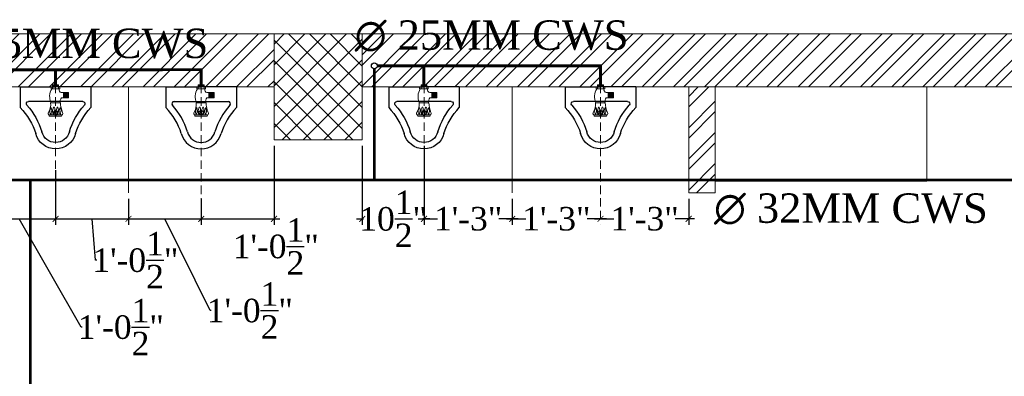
# Model space of a CAD drawing. Header units: inches. Extents: x 119662 to 158499, y 12149 to 20675.
# Tile 93 of 97: x 125330 to 125497, y 19610 to 19671. Entities that reach past the tile are written whole.
import ezdxf

# ---------------------------------------------------------------- set-up
doc = ezdxf.new("R2010")
doc.units = ezdxf.units.IN
doc.header["$MEASUREMENT"] = 0
doc.header["$PDMODE"] = 34
doc.linetypes.add('DASHED2', pattern=[0.375, 0.25, -0.125])
for name, color, linetype, lineweight in [('00-GRIDTEXT', 1, 'Continuous', 13), ('CENTER', 46, 'DASHED2', 9), ('KIT TEXT.', 5, 'Continuous', 5), ('PD_BRICK WALL_115', 134, 'Continuous', 30), ('PD_COLUMN', 2, 'Continuous', 60), ('PD_FIXTURE', 21, 'Continuous', 25), ('PD_HATCH', 45, 'Continuous', 9), ('PL. FICTURE', 4, 'Continuous', 25), ('PP-Domestic  Cold Water Supply', 5, 'Continuous', 25), ('PP-TEXT', 7, 'Continuous', 40), ('UAV', 140, 'Continuous', 5)]:
    doc.layers.add(name, color=color, linetype=linetype, lineweight=lineweight)
doc.layers.add('PD_025_TEXT', color=61, linetype='Continuous')
doc.layers.add('PP--DIM', color=7, linetype='Continuous')
doc.styles.add('ISO', font='isocp.shx', dxfattribs={"height": 250})
doc.styles.add('MtX_Times_New_Roman', font='times.ttf')
doc.styles.add('style1', font='arial.ttf', dxfattribs={"height": 500})
doc.styles.add('TIMES NEW ROMAN', font='times.ttf', dxfattribs={"height": 4})
doc.dimstyles.new('PP-DIM', dxfattribs={"dimtxt": 4, "dimasz": 1, "dimexe": 1, "dimexo": 1, "dimgap": 0.09, "dimtad": 0, "dimdec": 1, "dimzin": 0, "dimdsep": 46, "dimlunit": 4, "dimtxsty": 'TIMES NEW ROMAN', "dimblk": 'ARCHTICK', "dimcen": 0.09, "dimdle": 1, "dimclrd": 256, "dimclre": 256, "dimclrt": 256, "dimadec": 0, "dimazin": 0, "dimtfac": 1, "dimtdec": 4, "dimtofl": 0, "dimtmove": 1, "dimatfit": 3, "dimfxl": 1, "dimtolj": 1, "dimtzin": 0, "dimlwd": -1, "dimlwe": -1, "dimarcsym": 0})

# ---------------------------------------------------------------- blocks, each defined once
blk = doc.blocks.new('A$C6E471120')
at = {"layer": 'KIT TEXT.', "color": 251, "insert": (-5067.8, -328.1, 488.6), "char_height": 60.175, "width": 1050.284, "attachment_point": 7, "style": 'ISO'}
blk.add_mtext('\\pi300.49;{\\Fromans|c0;\\W0.8;WORK TABLE}', dxfattribs=at)
blk = doc.blocks.new('A$C33087201')
at = {"color": 8}
for p, q in [((0, 289.6), (165, 289.6)), ((0, 289.6), (0, 193.2)), ((330, 289.6), (165, 289.6)), ((330, 289.6), (330, 193.2)), ((38.1, 220.9), (291.9, 220.9))]:
    blk.add_line(p, q, dxfattribs=at)
blk.add_circle((165, 168.2), 10.4, dxfattribs=at)
for centre, radius, start, end in [((-215.7, -16.2), 300.6, 16.9059, 44.1446), ((38.1, 210.9), 10, 90, 221.8242), ((-215.7, -16.2), 330.6, 16.9059, 41.8242), ((545.7, -16.2), 330.6, 138.1758, 163.0941), ((545.7, -16.2), 300.6, 135.8554, 163.0941), ((291.9, 210.9), 10, 318.1758, 90), ((164.8, 96.2), 96.2, 195.0681, 270.0943), ((164.8, 96.2), 66.2, 195.0681, 270.0943), ((165.2, 96.2), 66.2, 269.9057, 344.9319), ((165.2, 96.2), 96.2, 269.9057, 344.9319)]:
    blk.add_arc(centre, radius, start, end, dxfattribs=at)
blk = doc.blocks.new('FIRST FLOOR')
at = {"layer": 'PD_HATCH', "lineweight": 5}
h = blk.add_hatch(dxfattribs=at)
h.set_pattern_fill('ANSI32', color=251, scale=10)
h.set_pattern_definition([(45, (138679.5072, 18754.504), (-2.65165, 2.65165), []), (45, (138681.275, 18754.504), (-2.65165, 2.65165), [])])
h.paths.add_polyline_path([(138682.66, 18797.25), (138673.66, 18797.25), (138673.66, 18715.75), (138682.66, 18715.75)])
h.paths.add_polyline_path([(139044.16, 18649.75), (138874.66, 18649.75), (138874.66, 18640.75), (139044.16, 18640.75)])
h.paths.add_polyline_path([(139228.66, 18649.75), (139059.16, 18649.75), (139059.16, 18640.75), (139228.66, 18640.75)])
h.paths.add_polyline_path([(138682.66, 19513.75), (138673.66, 19513.75), (138673.66, 19432.25), (138682.66, 19432.25)])
h.paths.add_polyline_path([(138682.66, 19417.25), (138673.66, 19417.25), (138673.66, 19277.25), (138682.66, 19277.25)])
h.paths.add_polyline_path([(138682.66, 19262.25), (138673.66, 19262.25), (138673.66, 19122.25), (138682.66, 19122.25)])
h.paths.add_polyline_path([(138682.66, 19107.25), (138673.66, 19107.25), (138673.66, 18967.25), (138682.66, 18967.25)])
h.paths.add_polyline_path([(138682.66, 18952.25), (138673.66, 18952.25), (138673.66, 18812.25), (138682.66, 18812.25)])
h.paths.add_polyline_path([(139774.66, 19588.75), (139608.16, 19588.75), (139608.16, 19579.75), (139774.66, 19579.75)])
h.paths.add_polyline_path([(139593.16, 19588.75), (139428.16, 19588.75), (139428.16, 19579.75), (139593.16, 19579.75)])
h.paths.add_polyline_path([(139413.16, 19588.75), (139243.66, 19588.75), (139243.66, 19579.75), (139413.16, 19579.75)])
h.paths.add_polyline_path([(139228.66, 19588.75), (139059.16, 19588.75), (139059.16, 19579.75), (139228.66, 19579.75)])
h.paths.add_polyline_path([(138859.66, 19588.75), (138748.66, 19588.75), (138748.66, 19579.75), (138859.66, 19579.75)])
h.paths.add_polyline_path([(138733.66, 19588.75), (138673.66, 19588.75), (138673.66, 19528.75), (138682.66, 19528.75), (138682.66, 19579.75), (138733.66, 19579.75)])
h.paths.add_polyline_path([(138682.66, 18700.75), (138673.66, 18700.75), (138673.66, 18640.75), (138733.66, 18640.75), (138733.66, 18649.75), (138682.66, 18649.75)])
h.paths.add_polyline_path([(138859.66, 18649.75), (138748.66, 18649.75), (138748.66, 18640.75), (138859.66, 18640.75)])
h.paths.add_polyline_path([(139268.41, 18649.75), (139243.66, 18649.75), (139243.66, 18640.75), (139268.41, 18640.75)])
h.paths.add_polyline_path([(139413.16, 18649.75), (139388.41, 18649.75), (139388.41, 18640.75), (139413.16, 18640.75)])
h.paths.add_polyline_path([(139450.66, 18649.75), (139428.16, 18649.75), (139428.16, 18640.75), (139450.66, 18640.75)])
h.paths.add_polyline_path([(139593.16, 18649.75), (139570.66, 18649.75), (139570.66, 18640.75), (139593.16, 18640.75)])
h.paths.add_polyline_path([(139630.66, 18649.75), (139608.16, 18649.75), (139608.16, 18640.75), (139630.66, 18640.75)])
h.paths.add_polyline_path([(139774.66, 18649.75), (139750.66, 18649.75), (139750.66, 18640.75), (139774.66, 18640.75)])
h.paths.add_polyline_path([(139789.66, 18658.75), (139780.66, 18658.75)])
h.paths.add_polyline_path([(139789.66, 18797.25), (139780.66, 18797.25), (139780.66, 18658.75), (139789.66, 18658.75)])
h.paths.add_polyline_path([(139789.66, 18952.25), (139780.66, 18952.25), (139780.66, 18812.25), (139789.66, 18812.25)])
h.paths.add_polyline_path([(139789.66, 19262.25), (139780.66, 19262.25), (139780.66, 18967.25), (139789.66, 18967.25)])
h.paths.add_polyline_path([(139789.66, 19570.75), (139780.66, 19570.75), (139780.66, 19432.25), (139789.66, 19432.25)])
h.paths.add_polyline_path([(139771.66, 19429.25), (139666.66, 19429.25), (139666.66, 19420.25), (139771.66, 19420.25)])
h.paths.add_polyline_path([(139666.66, 19417.25), (139657.66, 19417.25), (139657.66, 19339.25), (139666.66, 19339.25)])
h.paths.add_polyline_path([(139657.66, 19429.25), (139585.66, 19429.25), (139585.66, 19420.25), (139657.66, 19420.25)])
h.paths.add_polyline_path([(139585.66, 19417.25), (139576.66, 19417.25), (139576.66, 19339.25), (139585.66, 19339.25)])
h.paths.add_polyline_path([(139576.66, 19429.25), (139495.66, 19429.25), (139495.66, 19327.25), (139522.66, 19327.25), (139522.66, 19336.25), (139504.66, 19336.25), (139504.66, 19420.25), (139576.66, 19420.25)])
h.paths.add_polyline_path([(139576.66, 19336.25), (139558.66, 19336.25), (139558.66, 19327.25), (139576.66, 19327.25)], flags=17)
h.paths.add_polyline_path([(139603.66, 19336.25), (139585.66, 19336.25), (139585.66, 19327.25), (139603.66, 19327.25)])
h.paths.add_polyline_path([(139657.66, 19336.25), (139639.66, 19336.25), (139639.66, 19327.25), (139657.66, 19327.25)])
h.paths.add_polyline_path([(139666.66, 19327.25), (139657.66, 19327.25), (139657.66, 19264.25), (139666.66, 19264.25)])
h.paths.add_polyline_path([(139789.66, 19278.25), (139780.66, 19278.25), (139780.66, 19277.25), (139789.66, 19277.25)])
h.paths.add_polyline_path([(139789.66, 19417.25), (139780.66, 19417.25), (139780.66, 19398.25), (139789.66, 19398.25)])
h.paths.add_polyline_path([(138911.41, 19579.75), (138911.41, 19588.75), (138874.66, 19588.75), (138874.66, 19579.75)])
h.paths.add_polyline_path([(139007.41, 19588.75), (139007.41, 19579.75), (139044.16, 19579.75), (139044.16, 19588.75)])
h = blk.add_hatch(dxfattribs=at)
h.set_pattern_fill('ANSI37', color=251, scale=20)
h.set_pattern_definition([(45, (284116.9407, 45358.2446), (-1.767766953, 1.767766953), []), (135, (284116.9407, 45358.2446), (-1.767766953, -1.767766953), [])])
h.paths.add_polyline_path([(139608.16, 19588.75), (139593.16, 19588.75), (139593.16, 19570.75), (139608.16, 19570.75)])
h = blk.add_hatch(dxfattribs=at)
h.set_pattern_fill('ANSI32', color=251, scale=10)
h.set_pattern_definition([(45, (165803.1266, 37468.1404), (-2.65165043, 2.65165043), []), (45, (165804.8943, 37468.1404), (-2.65165043, 2.65165043), [])])
h.paths.add_polyline_path([(139264.66, 19579.75), (139258.66, 19579.75), (139258.66, 19543.75), (139264.66, 19543.75)])
h.paths.add_polyline_path([(139264.66, 19543.75), (139258.66, 19543.75), (139258.66, 19507.75), (139264.66, 19507.75)])
h.paths.add_polyline_path([(139258.66, 19507.75), (139258.66, 19471.75), (139264.66, 19471.75), (139264.66, 19507.75)])
h.paths.add_polyline_path([(139264.66, 19471.75), (139258.66, 19471.75), (139258.66, 19435.75), (139264.66, 19435.75)])
h.paths.add_polyline_path([(139264.66, 19435.75), (139258.66, 19435.75), (139258.66, 19399.75), (139264.66, 19399.75)])
h.paths.add_polyline_path([(139264.66, 19399.75), (139258.66, 19399.75), (139258.66, 19363.75), (139264.66, 19363.75)])
h.paths.add_polyline_path([(139543.66, 19579.75), (139534.66, 19579.75), (139534.66, 19490.25), (139530.16, 19490.25), (139530.16, 19485.75), (139534.66, 19485.75), (139534.66, 19475.75), (139543.66, 19475.75)])
h.paths.add_polyline_path([(139462.66, 19579.75), (139458.16, 19579.75), (139458.16, 19490.25), (139453.66, 19490.25), (139453.66, 19485.75), (139488.16, 19485.75), (139488.16, 19490.25), (139462.66, 19490.25)])
h.paths.add_polyline_path([(139458.16, 19561.75), (139455.16, 19561.75), (139455.16, 19557.25), (139458.16, 19557.25)], flags=17)
h.paths.add_polyline_path([(139431.16, 19561.75), (139428.16, 19561.75), (139428.16, 19570.75), (139423.66, 19570.75), (139423.66, 19561.75), (139413.16, 19561.75), (139413.16, 19557.25), (139431.16, 19557.25)])
h.paths.add_polyline_path([(139377.16, 19579.75), (139372.66, 19579.75), (139372.66, 19563.75), (139372.66, 19557.25), (139377.16, 19557.25), (139377.16, 19561.75)])
h.paths.add_polyline_path([(139668.16, 19579.75), (139663.66, 19579.75), (139663.66, 19561.75), (139668.16, 19561.75)])
at = {"layer": 'PD_BRICK WALL_115', "color": 251, "lineweight": 5}
for p, q in [((139789.66, 19588.75), (139007.41, 19588.75)), ((139593.16, 19579.75), (139428.16, 19579.75)), ((139774.66, 19579.75), (139608.15, 19579.75)), ((139663.66, 19579.75), (139663.66, 19561.75)), ((139668.16, 19579.75), (139668.16, 19561.75)), ((139663.66, 19561.75), (139668.16, 19561.75))]:
    blk.add_line(p, q, dxfattribs=at)
at = {"layer": 'PD_COLUMN', "color": 251, "lineweight": 5}
blk.add_lwpolyline([(139608.16, 19570.75), (139593.16, 19570.75), (139593.16, 19588.75), (139608.16, 19588.75)], close=True, dxfattribs=at)
at = {"layer": 'PD_FIXTURE', "color": 251, "lineweight": 5, "ltscale": 12}
for p, q in [((139568.41, 19561.75), (139568.41, 19579.75)), ((139633.66, 19579.75), (139633.66, 19561.75))]:
    blk.add_line(p, q, dxfattribs=at)
blk.add_lwpolyline([(139668.16, 19579.75), (139704.16, 19579.75), (139704.16, 19563.75), (139668.16, 19563.75)], close=True, dxfattribs=at)
at = {"layer": '00-GRIDTEXT', "color": 8, "xscale": 0.03937007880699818, "yscale": 0.03937007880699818, "zscale": 0.03937007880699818}
blk.add_blockref('A$C6E471120', (139249.66, 19579.75), dxfattribs=at)
at = {"layer": 'PD_FIXTURE', "color": 251, "ltscale": 12, "yscale": 0.03636363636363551, "zscale": 0.03636363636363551}
for p, xscale in [((139562.03, 19569.22), -0.03636363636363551), ((139574.78, 19569.22), 0.03636363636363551), ((139624.66, 19569.22), -0.03636363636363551), ((139654.66, 19569.22), -0.03636363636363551)]:
    blk.add_blockref('A$C33087201', p, dxfattribs=dict(at, xscale=xscale))
at = {"layer": 'PD_025_TEXT', "color": 251, "insert": (139428.34, 19534.13), "char_height": 8, "width": 128.4952, "attachment_point": 1, "style": 'style1'}
blk.add_mtext('\\pi38.106;H. TOILET\\P\\pi44.447;6\' X 7\'5"', dxfattribs=at)
blk = doc.blocks.new('URINAL AV-PP')
at = {"layer": 'CENTER', "ltscale": 5}
blk.add_line((0, 0.33), (0, -19.61), dxfattribs=at)
at = {"layer": 'UAV'}
for p, q in [((-0.66, -0.29), (-0.66, 0)), ((-0.66, 0), (0.63, 0)), ((-0.44, 0.33), (-0.44, 0)), ((0.44, 0.33), (-0.44, 0.33)), ((0.44, 0.27), (-0.44, 0.27)), ((0.44, 0.22), (-0.44, 0.22)), ((0.44, 0.16), (-0.44, 0.16)), ((0.44, 0.11), (-0.44, 0.11)), ((0.44, 0.06), (-0.44, 0.06)), ((-0.44, 0), (-0.44, -0.29)), ((0, 0.33), (0, 0)), ((0.44, 0), (0.44, 0.33)), ((0.63, 0), (0.63, -0.29)), ((0.63, -0.29), (-0.66, -0.29)), ((0.44, 0), (0.44, -0.29)), ((0.85, -0.83), (1.91, -0.83)), ((1.15, -1.62), (1.15, -0.83)), ((1.2, -1.62), (1.2, -0.83)), ((1.25, -1.62), (1.25, -0.83)), ((1.31, -1.62), (1.31, -0.83)), ((1.36, -1.62), (1.36, -0.83)), ((1.42, -1.62), (1.42, -0.83)), ((1.47, -1.62), (1.47, -0.83)), ((1.53, -1.62), (1.53, -0.83)), ((1.58, -1.62), (1.58, -0.83)), ((1.64, -1.62), (1.64, -0.83)), ((1.69, -1.62), (1.69, -0.83)), ((1.75, -1.62), (1.75, -0.83)), ((1.8, -1.62), (1.8, -0.83)), ((1.86, -1.62), (1.86, -0.83)), ((1.91, -1.62), (1.91, -0.83)), ((-0.75, -2.36), (0.72, -2.36)), ((0.85, -1.62), (1.91, -1.62)), ((-0.94, -4.35), (0.89, -4.36))]:
    blk.add_line(p, q, dxfattribs=at)
for centre, radius, start, end in [((1.3, -1.43), 2.19, 148.4203, 205.0044), ((0.95, -0.41), 0.434, 163.4815, 256.4871), ((-2.89, -2.61), 2.16, 325.4641, 6.6805), ((1.83, -2.28), 1.18, 146.0106, 183.9414), ((5.19, -2.14), 4.48, 182.7872, 201.6775), ((-0.85, -3.93), 0.281, 160.0867, 238.5665), ((-0.04, -21.41), 17.27, 86.6913, 93.1887), ((-1.62, -4.45), 0.684, 8.4516, 24.808), ((-0.04, -3.63), 0.833, 137.2334, 212.3378), ((-0.99, -3.85), 0.344, 317.3015, 350.6653), ((-1.79, -3.48), 1.21, 339.5193, 19.7037), ((0.92, -3.72), 1.38, 149.002, 179.3727), ((0.56, -3.69), 1.02, 180.5091, 203.3313), ((-0.49, -3.77), 0.353, 290.2975, 337.3492), ((-0.22, -3.03), 0.0444, 22.3068, 157.6932), ((-1.74, -3.47), 1.63, 344.6565, 16.3906), ((1.44, -3.72), 1.38, 149.002, 179.3727), ((1.08, -3.69), 1.02, 180.5091, 203.3313), ((0.03, -3.77), 0.353, 290.2975, 337.3492), ((0.3, -3.03), 0.0444, 22.3068, 157.6932), ((-1.22, -3.47), 1.63, 344.6565, 16.3906), ((1.36, -3.63), 0.833, 137.2334, 212.3378), ((0.4, -3.84), 0.344, 317.3015, 350.6653), ((-0.4, -3.47), 1.21, 339.5193, 19.7037), ((0.46, -4.08), 0.504, 327.1624, 350.0789), ((0.81, -3.95), 0.263, 303.5384, 36.0533)]:
    blk.add_arc(centre, radius, start, end, dxfattribs=at)
blk = doc.blocks.new('_ArchTick')
at = {"color": 251, "linetype": 'ByBlock', "const_width": 0.15}
blk.add_lwpolyline([(-0.5, -0.5), (0.5, 0.5)], dxfattribs=at)
blk = doc.blocks.new('*D759')
at = {"layer": 'Defpoints', "color": 0, "transparency": 16777216}
for p in [(810, -4.17), (822.37, -4.17), (822.37, -13.43)]:
    blk.add_point(p, dxfattribs=at)
at = {"layer": 'PP--DIM', "ltscale": 12, "transparency": 16777216}
for p, q in [((810, -5.17), (810, -14.43)), ((822.37, -5.17), (822.37, -14.43)), ((809, -13.43), (823.37, -13.43)), ((826.71, -31.83), (816.19, -13.43)), ((826.89, -31.83), (826.71, -31.83))]:
    blk.add_line(p, q, dxfattribs=at)
at = {"layer": 'PP--DIM', "transparency": 16777216, "rotation": 180}
blk.add_blockref('_ArchTick', (810, -13.43), dxfattribs=at)
at = {"layer": 'PP--DIM', "transparency": 16777216}
blk.add_blockref('_ArchTick', (822.37, -13.43), dxfattribs=at)
at = {"layer": 'PP--DIM', "transparency": 16777216, "insert": (833.46, -31.83), "char_height": 4, "attachment_point": 5, "style": 'TIMES NEW ROMAN'}
blk.add_mtext('\\A1;1\'-0{\\H1.000000x;\\S1/2;}"', dxfattribs=at)
blk = doc.blocks.new('*D760')
at = {"layer": 'Defpoints', "color": 0, "transparency": 16777216}
for p in [(822.37, -4.17), (834.75, -9), (834.75, -13.43)]:
    blk.add_point(p, dxfattribs=at)
at = {"layer": 'PP--DIM', "ltscale": 12, "transparency": 16777216}
for p, q in [((822.37, -5.17), (822.37, -14.43)), ((834.75, -10), (834.75, -14.43)), ((821.37, -13.43), (835.75, -13.43)), ((829.17, -20.45), (828.56, -13.43)), ((829.35, -20.45), (829.17, -20.45))]:
    blk.add_line(p, q, dxfattribs=at)
at = {"layer": 'PP--DIM', "transparency": 16777216, "rotation": 180}
blk.add_blockref('_ArchTick', (822.37, -13.43), dxfattribs=at)
at = {"layer": 'PP--DIM', "transparency": 16777216}
blk.add_blockref('_ArchTick', (834.75, -13.43), dxfattribs=at)
at = {"layer": 'PP--DIM', "transparency": 16777216, "insert": (835.93, -20.45), "char_height": 4, "attachment_point": 5, "style": 'TIMES NEW ROMAN'}
blk.add_mtext('\\A1;1\'-0{\\H1.000000x;\\S1/2;}"', dxfattribs=at)
blk = doc.blocks.new('*D761')
at = {"layer": 'Defpoints', "color": 0, "transparency": 16777216}
for p in [(834.75, -9), (847.12, -9), (847.12, -13.43)]:
    blk.add_point(p, dxfattribs=at)
at = {"layer": 'PP--DIM', "ltscale": 12, "transparency": 16777216}
for p, q in [((834.75, -10), (834.75, -14.43)), ((847.12, -10), (847.12, -14.43)), ((833.75, -13.43), (848.12, -13.43)), ((848.63, -29.01), (840.94, -13.43)), ((848.81, -29.01), (848.63, -29.01))]:
    blk.add_line(p, q, dxfattribs=at)
at = {"layer": 'PP--DIM', "transparency": 16777216, "rotation": 180}
blk.add_blockref('_ArchTick', (834.75, -13.43), dxfattribs=at)
at = {"layer": 'PP--DIM', "transparency": 16777216}
blk.add_blockref('_ArchTick', (847.12, -13.43), dxfattribs=at)
at = {"layer": 'PP--DIM', "transparency": 16777216, "insert": (855.39, -29.01), "char_height": 4, "attachment_point": 5, "style": 'TIMES NEW ROMAN'}
blk.add_mtext('\\A1;1\'-0{\\H1.000000x;\\S1/2;}"', dxfattribs=at)
blk = doc.blocks.new('*D762')
at = {"layer": 'Defpoints', "color": 0, "transparency": 16777216}
for p in [(859.5, 0), (847.12, -9), (859.5, -13.43)]:
    blk.add_point(p, dxfattribs=at)
at = {"layer": 'PP--DIM', "ltscale": 12, "transparency": 16777216}
for p, q in [((859.5, -1), (859.5, -14.43)), ((847.12, -10), (847.12, -14.43)), ((846.12, -13.43), (860.5, -13.43))]:
    blk.add_line(p, q, dxfattribs=at)
at = {"layer": 'PP--DIM', "transparency": 16777216, "rotation": 180}
blk.add_blockref('_ArchTick', (847.12, -13.43), dxfattribs=at)
at = {"layer": 'PP--DIM', "transparency": 16777216}
blk.add_blockref('_ArchTick', (859.5, -13.43), dxfattribs=at)
at = {"layer": 'PP--DIM', "transparency": 16777216, "insert": (859.8, -18.12), "char_height": 4, "attachment_point": 5, "style": 'TIMES NEW ROMAN'}
blk.add_mtext('\\A1;1\'-0{\\H1.000000x;\\S1/2;}"', dxfattribs=at)
blk = doc.blocks.new('*D763')
at = {"layer": 'Defpoints', "color": 0, "transparency": 16777216}
for p in [(874.5, 0), (885, 0), (885, -13.43)]:
    blk.add_point(p, dxfattribs=at)
at = {"layer": 'PP--DIM', "ltscale": 12, "transparency": 16777216}
for p, q in [((874.5, -1), (874.5, -14.43)), ((885, -1), (885, -14.43)), ((873.5, -13.43), (874.69, -13.43)), ((886, -13.43), (884.81, -13.43))]:
    blk.add_line(p, q, dxfattribs=at)
at = {"layer": 'PP--DIM', "transparency": 16777216, "rotation": 180}
blk.add_blockref('_ArchTick', (874.5, -13.43), dxfattribs=at)
at = {"layer": 'PP--DIM', "transparency": 16777216}
blk.add_blockref('_ArchTick', (885, -13.43), dxfattribs=at)
at = {"layer": 'PP--DIM', "transparency": 16777216, "insert": (879.75, -13.43), "char_height": 4, "attachment_point": 5, "style": 'TIMES NEW ROMAN'}
blk.add_mtext('\\A1;10{\\H1.000000x;\\S1/2;}"', dxfattribs=at)
blk = doc.blocks.new('*D764')
at = {"layer": 'Defpoints', "color": 0, "transparency": 16777216}
for p in [(885, 0), (900, -9), (900, -13.43)]:
    blk.add_point(p, dxfattribs=at)
at = {"layer": 'PP--DIM', "ltscale": 12, "transparency": 16777216}
for p, q in [((885, -1), (885, -14.43)), ((900, -10), (900, -14.43)), ((884, -13.43), (887.28, -13.43)), ((901, -13.43), (897.72, -13.43))]:
    blk.add_line(p, q, dxfattribs=at)
at = {"layer": 'PP--DIM', "transparency": 16777216, "rotation": 180}
blk.add_blockref('_ArchTick', (885, -13.43), dxfattribs=at)
at = {"layer": 'PP--DIM', "transparency": 16777216}
blk.add_blockref('_ArchTick', (900, -13.43), dxfattribs=at)
at = {"layer": 'PP--DIM', "transparency": 16777216, "insert": (892.5, -13.43), "char_height": 4, "attachment_point": 5, "style": 'TIMES NEW ROMAN'}
blk.add_mtext('\\A1;1\'-3"', dxfattribs=at)
blk = doc.blocks.new('*D765')
at = {"layer": 'Defpoints', "color": 0, "transparency": 16777216}
for p in [(900, -9), (915, -13.43), (915, -13.43)]:
    blk.add_point(p, dxfattribs=at)
at = {"layer": 'PP--DIM', "ltscale": 12, "transparency": 16777216}
for p, q in [((900, -10), (900, -14.43)), ((899, -13.43), (902.28, -13.43)), ((916, -13.43), (912.72, -13.43)), ((915, -14.43), (915, -14.43))]:
    blk.add_line(p, q, dxfattribs=at)
at = {"layer": 'PP--DIM', "transparency": 16777216, "rotation": 180}
blk.add_blockref('_ArchTick', (900, -13.43), dxfattribs=at)
at = {"layer": 'PP--DIM', "transparency": 16777216}
blk.add_blockref('_ArchTick', (915, -13.43), dxfattribs=at)
at = {"layer": 'PP--DIM', "transparency": 16777216, "insert": (907.5, -13.43), "char_height": 4, "attachment_point": 5, "style": 'TIMES NEW ROMAN'}
blk.add_mtext('\\A1;1\'-3"', dxfattribs=at)
blk = doc.blocks.new('*D766')
at = {"layer": 'Defpoints', "color": 0, "transparency": 16777216}
for p in [(930, -9), (915, -13.43), (930, -13.43)]:
    blk.add_point(p, dxfattribs=at)
at = {"layer": 'PP--DIM', "ltscale": 12, "transparency": 16777216}
for p, q in [((930, -10), (930, -14.43)), ((915, -12.43), (915, -12.43)), ((914, -13.43), (917.28, -13.43)), ((931, -13.43), (927.72, -13.43))]:
    blk.add_line(p, q, dxfattribs=at)
at = {"layer": 'PP--DIM', "transparency": 16777216, "rotation": 180}
blk.add_blockref('_ArchTick', (915, -13.43), dxfattribs=at)
at = {"layer": 'PP--DIM', "transparency": 16777216}
blk.add_blockref('_ArchTick', (930, -13.43), dxfattribs=at)
at = {"layer": 'PP--DIM', "transparency": 16777216, "insert": (922.5, -13.43), "char_height": 4, "attachment_point": 5, "style": 'TIMES NEW ROMAN'}
blk.add_mtext('\\A1;1\'-3"', dxfattribs=at)
blk = doc.blocks.new('zw$A087')
at = {"layer": 'PP-Domestic  Cold Water Supply', "const_width": 0.5}
for points in [[(797.4, 11.91), (847.11, 11.93), (847.11, 9)], [(822.36, 9), (822.36, 11.93)], [(876.55, -6.82), (876.55, 12.08)], [(877.05, 12.58), (915, 12.58), (915, 9.38)], [(884.98, 9.38), (884.98, 12.58)], [(734.11, -6.82), (1049.49, -6.82)], [(818.07, -6.82), (818.07, -70.91)]]:
    blk.add_lwpolyline(points, dxfattribs=at)
at = {"layer": 'PP-Domestic  Cold Water Supply'}
blk.add_circle((876.55, 12.58), 0.5, dxfattribs=at)
at = {"layer": 'PL. FICTURE', "xscale": 1.1436951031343, "yscale": 1.1436951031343, "zscale": 1.1436951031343}
for p in [(822.37, 9), (847.12, 9), (885, 9), (915, 9)]:
    blk.add_blockref('URINAL AV-PP', p, dxfattribs=at)
at = {"layer": 'PP-TEXT', "style": 'MtX_Times_New_Roman'}
for s, p in [('∅ 25MM CWS ', (873.22, 15.31)), ('∅ 25MM CWS ', (801.78, 13.91)), ('∅ 32MM CWS ', (934.3, -14.1))]:
    blk.add_text(s, height=5, dxfattribs=at).set_placement(p)
at = {"layer": 'PP--DIM', "ltscale": 12}
for base, p1, p2, picture, middle in [((859.5, -13.43), (847.12, -9), (859.5, 0), '*D762', (859.8, -18.12)), ((885, -13.43), (874.5, 0), (885, 0), '*D763', (879.75, -13.43)), ((822.37, -13.43), (810, -4.17), (822.37, -4.17), '*D759', (826.98, -31.83)), ((834.75, -13.43), (822.37, -4.17), (834.75, -9), '*D760', (829.44, -20.45)), ((847.12, -13.43), (834.75, -9), (847.12, -9), '*D761', (848.9, -29.01))]:
    dim = blk.add_linear_dim(base=base, p1=p1, p2=p2, dimstyle='PP-DIM', override={"dimblk": 'ArchTick'}, dxfattribs=at)
    dim.commit()
    dim.dimension.update_dxf_attribs({"geometry": picture, "text_midpoint": middle, "dimtype": 128})
for base, p1, p2, picture, middle in [((900, -13.43), (885, 0), (900, -9), '*D764', (892.5, -13.43)), ((915, -13.43), (900, -9), (915, -13.43), '*D765', (907.5, -13.43)), ((930, -13.43), (915, -13.43), (930, -9), '*D766', (922.5, -13.43))]:
    dim = blk.add_linear_dim(base=base, p1=p1, p2=p2, dimstyle='PP-DIM', override={"dimblk": 'ArchTick'}, dxfattribs=at)
    dim.commit()
    dim.dimension.update_dxf_attribs({"geometry": picture, "text_midpoint": middle})

msp = doc.modelspace()

# ---------------------------------------------------------------- block references
at = {"color": 8}
msp.add_blockref('FIRST FLOOR', (-14220.26, 79.93), dxfattribs=at)

# ---------------------------------------------------------------- next in the draw order: block references
msp.add_blockref('zw$A087', (124513.4, 19650.68))

doc.saveas('drawing.dxf')
